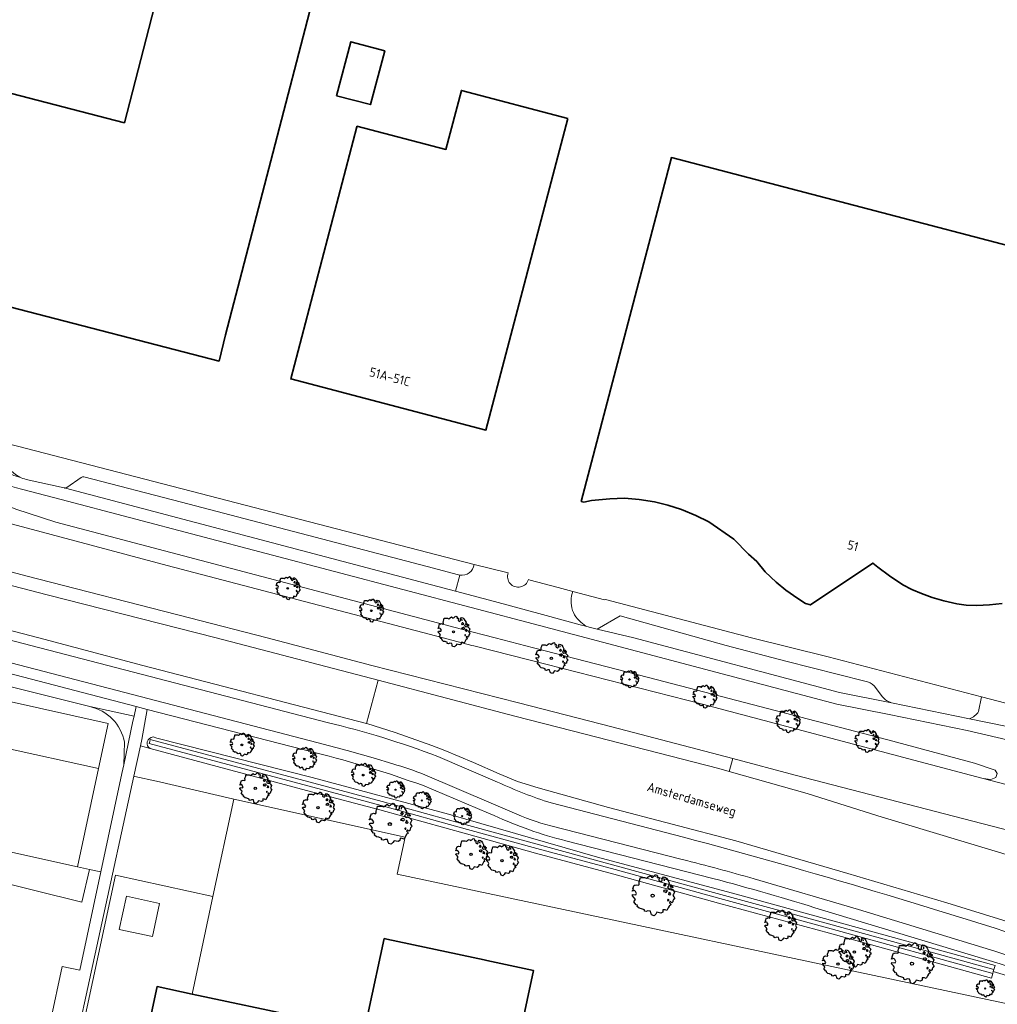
# Model space of a CAD drawing. Header units: metres. Extents: x 152391 to 157968, y 462336 to 467280.
# Tile 63 of 256: x 153311 to 153454, y 463946 to 464091. Entities that reach past the tile are written whole.
import ezdxf
from ezdxf.enums import TextEntityAlignment as Align

# ---------------------------------------------------------------- set-up
doc = ezdxf.new("R2010")
doc.units = ezdxf.units.M
doc.header["$LTSCALE"] = 0.75
doc.layers.get('0').update_dxf_attribs({"lineweight": 25})
for name, color, linetype, lineweight in [('B-GV-GR-BOOM-S', 252, 'Continuous', 25), ('B-WE-GR-BEPLANTING_CULTUUR_BOSPLANTSOEN-GV', 251, 'Continuous', 18), ('B-WE-GR-GROENVOORZIENING-GV', 251, 'Continuous', 18), ('B-WE-GR-HAAG-GV', 251, 'Continuous', 13), ('B-WE-OG-BEBOUWING-GV', 6, 'Continuous', 35), ('B-WE-OG-BEBOUWING-T18', 1, 'Continuous', 18), ('B-WE-OG-TERREIN_CULTUURSCHEIDING-GV', 251, 'Continuous', 18), ('B-WE-OG-TERREIN_ONBEGROEID-GV', 251, 'Continuous', 18), ('B-WE-OG-TOPOGRAFIE-T18', 1, 'Continuous', 18), ('B-WE-OG-WATER-GV', 251, 'Continuous', 18), ('B-WE-VH-VERHARDING_ASFALT-GV', 251, 'Continuous', 18), ('B-WE-VH-VERHARDING_BETONSTRAATSTEEN-GV', 251, 'Continuous', 18), ('B-WE-VH-VERHARDING_STRAATBAKSTEEN-GV', 251, 'Continuous', 18), ('B-WE-VH-VERHARDING_TEGEL-GV', 251, 'Continuous', 18)]:
    doc.layers.add(name, color=color, linetype=linetype, lineweight=lineweight)
doc.styles.add('NLCS-ISO-M750-T18', font='NLCS-ISO.ttf', dxfattribs={"height": 1.35})

# ---------------------------------------------------------------- blocks, each defined once
blk = doc.blocks.new('SGR-BOOM_21_30')
at = {"linetype": 'Continuous'}
for p, q in [((-1.05, 1.33), (-1.02, 1.5)), ((-1.02, 1.5), (-0.67, 1.5)), ((-0.67, 1.5), (-0.52, 1.43)), ((-0.52, 1.43), (-0.47, 1.45)), ((-0.47, 1.45), (-0.37, 1.55)), ((-0.37, 1.55), (-0.23, 1.65)), ((-0.23, 1.65), (-0.13, 1.58)), ((-0.13, 1.58), (-0.06, 1.52)), ((-0.06, 1.52), (0.07, 1.58)), ((0.07, 1.58), (0.2, 1.71)), ((0.2, 1.71), (0.26, 1.73)), ((0.26, 1.73), (0.33, 1.7)), ((0.33, 1.7), (0.39, 1.65)), ((0.4, 1.53), (0.38, 1.5)), ((0.38, 1.5), (0.53, 1.52)), ((0.39, 1.65), (0.4, 1.53)), ((0.54, 1.48), (0.51, 1.29)), ((0.53, 1.52), (0.54, 1.48)), ((0.79, 1.4), (0.89, 1.56)), ((0.89, 1.56), (1.02, 1.53)), ((1.02, 1.53), (1.16, 1.45)), ((1.16, 1.45), (1.25, 1.27)), ((-1.7, 0.37), (-1.66, 0.48)), ((-1.49, 0.41), (-1.7, 0.37)), ((-1.68, -0.03), (-1.67, 0.09)), ((-1.67, 0.09), (-1.39, 0.07)), ((-1.66, 0.48), (-1.6, 0.53)), ((-1.63, 0.58), (-1.53, 0.87)), ((-1.6, 0.53), (-1.63, 0.58)), ((-1.53, 0.87), (-1.46, 0.86)), ((-1.42, 0.33), (-1.49, 0.41)), ((-1.46, 0.86), (-1.34, 0.91)), ((-1.33, 0.18), (-1.42, 0.33)), ((-1.39, 0.07), (-1.33, 0.18)), ((-1.34, 0.91), (-1.18, 0.86)), ((-1.18, 0.86), (-1.12, 0.92)), ((-1.13, 1.09), (-1.11, 1.19)), ((-1.12, 0.92), (-1.13, 1.09)), ((-1.11, 1.19), (-1.05, 1.33)), ((0.51, 1.29), (0.57, 1.24)), ((0.57, 1.24), (0.69, 1.15)), ((0.69, 1.15), (0.75, 1.2)), ((0.75, 1.2), (0.8, 1.29)), ((0.8, 1.29), (0.79, 1.4)), ((0.94, 0.91), (0.89, 0.87)), ((0.89, 0.87), (0.93, 0.83)), ((0.93, 0.41), (0.89, 0.33)), ((0.89, 0.33), (1.03, 0.32)), ((0.97, 1.37), (0.93, 1.33)), ((0.93, 1.33), (0.95, 1.25)), ((0.93, 0.83), (0.98, 0.84)), ((1.05, 0.46), (0.93, 0.41)), ((0.97, 0.97), (0.94, 0.91)), ((0.95, 1.25), (0.96, 1.24)), ((0.96, 1.27), (0.97, 1.37)), ((1.03, 0.97), (0.97, 0.97)), ((0.98, 0.84), (1.03, 0.78)), ((1.08, 0.94), (1.03, 0.97)), ((1.03, 0.78), (1.08, 0.84)), ((1.03, 0.32), (1.11, 0.25)), ((1.11, 0.46), (1.05, 0.46)), ((1.12, 0.87), (1.08, 0.94)), ((1.08, 0.84), (1.12, 0.87)), ((1.22, 0.4), (1.11, 0.46)), ((1.11, 0.25), (1.2, 0.37)), ((1.2, 0.37), (1.24, 0.41)), ((1.32, 0.79), (1.23, 0.69)), ((1.23, 0.69), (1.27, 0.63)), ((1.25, 1.27), (1.38, 1.06)), ((1.27, 0.63), (1.38, 0.56)), ((1.34, 0.18), (1.31, 0.1)), ((1.43, 0.05), (1.31, 0.1)), ((1.38, 1.06), (1.32, 0.79)), ((1.36, 0.3), (1.34, 0.23)), ((1.34, 0.23), (1.34, 0.18)), ((1.43, 0.23), (1.36, 0.3)), ((1.38, 0.56), (1.44, 0.6)), ((1.47, 0.2), (1.43, 0.23)), ((1.43, 0.05), (1.51, 0.14)), ((1.47, 0.86), (1.44, 0.81)), ((1.44, 0.81), (1.46, 0.74)), ((1.44, 0.6), (1.57, 0.56)), ((1.46, 0.74), (1.53, 0.69)), ((1.54, 0.86), (1.47, 0.86)), ((1.51, 0.14), (1.47, 0.2)), ((1.53, 0.73), (1.64, 0.68)), ((1.53, 0.69), (1.54, 0.73)), ((1.62, 0.76), (1.54, 0.86)), ((1.57, 0.56), (1.64, 0.51)), ((1.73, 0.71), (1.62, 0.76)), ((1.64, 0.68), (1.73, 0.71)), ((1.64, 0.51), (1.81, 0.32)), ((1.72, 0.1), (1.67, 0.04)), ((1.67, 0.04), (1.76, -0.09)), ((1.81, 0.32), (1.72, 0.1)), ((-1.54, -0.18), (-1.68, -0.03)), ((-1.55, -0.51), (-1.49, -0.42)), ((-1.35, -0.75), (-1.55, -0.51)), ((-1.44, -0.32), (-1.54, -0.18)), ((-1.49, -0.42), (-1.44, -0.32)), ((-1.25, -0.78), (-1.35, -0.75)), ((-1.27, -0.9), (-1.25, -0.78)), ((-1.11, -1.05), (-1.27, -0.9)), ((-0.91, -1.08), (-1.11, -1.05)), ((-0.67, -1.18), (-0.91, -1.08)), ((-0.68, -1.29), (-0.67, -1.18)), ((-0.55, -1.33), (-0.68, -1.29)), ((-0.4, -1.26), (-0.55, -1.33)), ((-0.19, -1.28), (-0.4, -1.26)), ((-0.16, -1.43), (-0.19, -1.28)), ((-0.13, -1.49), (-0.16, -1.43)), ((0.36, -1.38), (0.25, -1.52)), ((0.68, -1.44), (0.36, -1.38)), ((0.83, -1.36), (0.68, -1.44)), ((0.84, -1.16), (0.83, -1.36)), ((1.03, -1.18), (0.84, -1.16)), ((1.18, -1.24), (1.03, -1.18)), ((1.29, -1.01), (1.18, -1.24)), ((1.29, -0.29), (1.24, -0.36)), ((1.24, -0.36), (1.25, -0.42)), ((1.26, -0.42), (1.33, -0.41)), ((1.33, -0.34), (1.29, -0.29)), ((1.36, -0.88), (1.29, -1.01)), ((1.33, -0.41), (1.33, -0.34)), ((1.37, -0.83), (1.36, -0.88)), ((1.48, -0.8), (1.37, -0.83)), ((1.46, -0.47), (1.39, -0.59)), ((1.39, -0.59), (1.43, -0.64)), ((1.43, -0.64), (1.5, -0.7)), ((1.58, -0.59), (1.46, -0.47)), ((1.5, -0.7), (1.48, -0.8)), ((1.66, -0.52), (1.58, -0.59)), ((1.68, -0.42), (1.66, -0.52)), ((1.72, -0.31), (1.68, -0.42)), ((1.84, -0.18), (1.72, -0.31)), ((1.76, -0.09), (1.84, -0.18)), ((-0.1, -1.61), (-0.13, -1.49)), ((0.11, -1.67), (-0.1, -1.61)), ((0.25, -1.52), (0.11, -1.67))]:
    blk.add_line(p, q, dxfattribs=at)
blk.add_circle((0, 0), 0.126, dxfattribs=at)
blk = doc.blocks.new('SGR-BOOM_31_50')
at = {"linetype": 'Continuous'}
for p, q in [((-1.51, 1.45), (-1.48, 1.58)), ((-1.49, 1.23), (-1.51, 1.45)), ((-1.48, 1.58), (-1.4, 1.78)), ((-1.4, 1.78), (-1.36, 2)), ((-1.36, 2), (-0.89, 2)), ((-0.89, 2), (-0.69, 1.91)), ((-0.69, 1.91), (-0.63, 1.93)), ((-0.63, 1.93), (-0.49, 2.06)), ((-0.49, 2.06), (-0.3, 2.2)), ((-0.3, 2.2), (-0.18, 2.11)), ((-0.18, 2.11), (-0.08, 2.02)), ((-0.08, 2.02), (0.09, 2.11)), ((0.09, 2.11), (0.27, 2.28)), ((0.27, 2.28), (0.35, 2.31)), ((0.35, 2.31), (0.44, 2.26)), ((0.44, 2.26), (0.52, 2.2)), ((0.54, 2.04), (0.51, 2)), ((0.51, 2), (0.71, 2.02)), ((0.52, 2.2), (0.54, 2.04)), ((0.72, 1.98), (0.68, 1.71)), ((0.68, 1.71), (0.75, 1.65)), ((0.71, 2.02), (0.72, 1.98)), ((0.75, 1.65), (0.92, 1.54)), ((0.92, 1.54), (1, 1.6)), ((1, 1.6), (1.06, 1.71)), ((1.05, 1.87), (1.19, 2.09)), ((1.06, 1.71), (1.05, 1.87)), ((1.19, 2.09), (1.36, 2.04)), ((1.3, 1.82), (1.23, 1.78)), ((1.23, 1.78), (1.27, 1.67)), ((1.27, 1.67), (1.28, 1.65)), ((1.28, 1.69), (1.3, 1.82)), ((1.36, 2.04), (1.54, 1.93)), ((1.54, 1.93), (1.67, 1.69)), ((1.67, 1.69), (1.84, 1.41)), ((-2.27, 0.49), (-2.21, 0.64)), ((-1.99, 0.55), (-2.27, 0.49)), ((-2.24, -0.04), (-2.22, 0.11)), ((-2.22, 0.11), (-1.85, 0.09)), ((-2.21, 0.64), (-2.13, 0.71)), ((-2.18, 0.77), (-2.04, 1.17)), ((-2.13, 0.71), (-2.18, 0.77)), ((-2.04, 1.17), (-1.94, 1.14)), ((-1.9, 0.44), (-1.99, 0.55)), ((-1.94, 1.14), (-1.79, 1.21)), ((-1.77, 0.25), (-1.9, 0.44)), ((-1.85, 0.09), (-1.77, 0.25)), ((-1.79, 1.21), (-1.57, 1.14)), ((-1.57, 1.14), (-1.49, 1.23)), ((1.25, 1.21), (1.19, 1.17)), ((1.19, 1.17), (1.23, 1.1)), ((1.23, 0.55), (1.19, 0.44)), ((1.19, 0.44), (1.37, 0.42)), ((1.23, 1.1), (1.31, 1.12)), ((1.4, 0.62), (1.23, 0.55)), ((1.3, 1.3), (1.25, 1.21)), ((1.37, 1.3), (1.3, 1.3)), ((1.31, 1.12), (1.37, 1.03)), ((1.44, 1.25), (1.37, 1.3)), ((1.37, 1.03), (1.44, 1.12)), ((1.37, 0.42), (1.48, 0.33)), ((1.48, 0.62), (1.4, 0.62)), ((1.5, 1.17), (1.44, 1.25)), ((1.44, 1.12), (1.5, 1.17)), ((1.62, 0.53), (1.48, 0.62)), ((1.48, 0.33), (1.61, 0.49)), ((1.61, 0.49), (1.65, 0.55)), ((1.76, 1.06), (1.64, 0.93)), ((1.64, 0.93), (1.7, 0.84)), ((1.7, 0.84), (1.84, 0.75)), ((1.79, 0.25), (1.75, 0.14)), ((1.91, 0.07), (1.75, 0.14)), ((1.84, 1.41), (1.76, 1.06)), ((1.81, 0.4), (1.79, 0.31)), ((1.79, 0.31), (1.79, 0.25)), ((1.9, 0.31), (1.81, 0.4)), ((1.84, 0.75), (1.92, 0.79)), ((1.96, 0.27), (1.9, 0.31)), ((1.91, 0.07), (2.01, 0.18)), ((1.96, 1.14), (1.92, 1.08)), ((1.92, 1.08), (1.95, 0.99)), ((1.92, 0.79), (2.09, 0.75)), ((1.95, 0.99), (2.04, 0.93)), ((2.06, 1.14), (1.96, 1.14)), ((2.01, 0.18), (1.96, 0.27)), ((2.04, 0.97), (2.18, 0.9)), ((2.04, 0.93), (2.06, 0.97)), ((2.16, 1.01), (2.06, 1.14)), ((2.09, 0.75), (2.18, 0.68)), ((2.3, 0.95), (2.16, 1.01)), ((2.18, 0.9), (2.3, 0.95)), ((2.18, 0.68), (2.41, 0.42)), ((2.29, 0.14), (2.23, 0.05)), ((2.23, 0.05), (2.35, -0.13)), ((2.41, 0.42), (2.29, 0.14)), ((-2.05, -0.24), (-2.24, -0.04)), ((-2.07, -0.67), (-1.99, -0.56)), ((-1.8, -1), (-2.07, -0.67)), ((-1.91, -0.43), (-2.05, -0.24)), ((-1.99, -0.56), (-1.91, -0.43)), ((-1.67, -1.05), (-1.8, -1)), ((-1.7, -1.2), (-1.67, -1.05)), ((-1.48, -1.4), (-1.7, -1.2)), ((-1.22, -1.44), (-1.48, -1.4)), ((-0.89, -1.57), (-1.22, -1.44)), ((1.72, -1.35), (1.58, -1.66)), ((1.72, -0.39), (1.65, -0.48)), ((1.65, -0.48), (1.67, -0.56)), ((1.68, -0.56), (1.78, -0.54)), ((1.78, -0.45), (1.72, -0.39)), ((1.81, -1.18), (1.72, -1.35)), ((1.78, -0.54), (1.78, -0.45)), ((1.82, -1.11), (1.81, -1.18)), ((1.98, -1.07), (1.82, -1.11)), ((1.95, -0.63), (1.85, -0.78)), ((1.85, -0.78), (1.9, -0.85)), ((1.9, -0.85), (1.99, -0.94)), ((2.1, -0.78), (1.95, -0.63)), ((1.99, -0.94), (1.98, -1.07)), ((2.21, -0.7), (2.1, -0.78)), ((2.24, -0.56), (2.21, -0.7)), ((2.29, -0.41), (2.24, -0.56)), ((2.46, -0.24), (2.29, -0.41)), ((2.35, -0.13), (2.46, -0.24)), ((-0.91, -1.72), (-0.89, -1.57)), ((-0.73, -1.77), (-0.91, -1.72)), ((-0.53, -1.68), (-0.73, -1.77)), ((-0.25, -1.7), (-0.53, -1.68)), ((-0.21, -1.9), (-0.25, -1.7)), ((-0.18, -1.99), (-0.21, -1.9)), ((-0.13, -2.14), (-0.18, -1.99)), ((0.15, -2.23), (-0.13, -2.14)), ((0.34, -2.03), (0.15, -2.23)), ((0.47, -1.83), (0.34, -2.03)), ((0.91, -1.92), (0.47, -1.83)), ((1.11, -1.81), (0.91, -1.92)), ((1.13, -1.55), (1.11, -1.81)), ((1.37, -1.57), (1.13, -1.55)), ((1.58, -1.66), (1.37, -1.57))]:
    blk.add_line(p, q, dxfattribs=at)
blk.add_circle((0, 0), 0.169, dxfattribs=at)
blk = doc.blocks.new('SGR-BOOM_50_100')
at = {"linetype": 'Continuous'}
for p, q in [((-0.65, 2.75), (-0.4, 2.93)), ((-0.4, 2.93), (-0.24, 2.81)), ((0.12, 2.81), (0.36, 3.04)), ((0.36, 3.04), (0.47, 3.07)), ((0.47, 3.07), (0.59, 3.02)), ((0.59, 3.02), (0.69, 2.93)), ((0.69, 2.93), (0.72, 2.72)), ((-2.9, 1.03), (-2.72, 1.56)), ((-2.72, 1.56), (-2.59, 1.53)), ((-2.59, 1.53), (-2.39, 1.61)), ((-2.39, 1.61), (-2.1, 1.53)), ((-2.1, 1.53), (-1.99, 1.64)), ((-2.01, 1.93), (-1.97, 2.11)), ((-1.99, 1.64), (-2.01, 1.93)), ((-1.97, 2.11), (-1.87, 2.37)), ((-1.87, 2.37), (-1.81, 2.66)), ((-1.81, 2.66), (-1.19, 2.66)), ((-1.19, 2.66), (-0.92, 2.55)), ((-0.92, 2.55), (-0.84, 2.58)), ((-0.84, 2.58), (-0.65, 2.75)), ((-0.24, 2.81), (-0.11, 2.69)), ((-0.11, 2.69), (0.12, 2.81)), ((0.72, 2.72), (0.67, 2.66)), ((0.67, 2.66), (0.94, 2.69)), ((0.96, 2.64), (0.9, 2.29)), ((0.9, 2.29), (1, 2.2)), ((0.94, 2.69), (0.96, 2.64)), ((1, 2.2), (1.23, 2.05)), ((1.23, 2.05), (1.34, 2.14)), ((1.34, 2.14), (1.42, 2.29)), ((1.4, 2.49), (1.58, 2.78)), ((1.42, 2.29), (1.4, 2.49)), ((1.58, 2.78), (1.81, 2.72)), ((1.67, 1.61), (1.58, 1.56)), ((1.58, 1.56), (1.65, 1.47)), ((1.73, 2.43), (1.65, 2.37)), ((1.65, 2.37), (1.69, 2.23)), ((1.65, 1.47), (1.75, 1.5)), ((1.73, 1.73), (1.67, 1.61)), ((1.69, 2.23), (1.71, 2.2)), ((1.71, 2.26), (1.73, 2.43)), ((1.83, 1.73), (1.73, 1.73)), ((1.75, 1.5), (1.83, 1.38)), ((1.81, 2.72), (2.06, 2.58)), ((1.91, 1.67), (1.83, 1.73)), ((1.83, 1.38), (1.91, 1.5)), ((2, 1.56), (1.91, 1.67)), ((1.91, 1.5), (2, 1.56)), ((2.06, 2.58), (2.22, 2.26)), ((2.22, 2.26), (2.45, 1.88)), ((2.45, 1.88), (2.35, 1.41)), ((2.62, 1.53), (2.56, 1.44)), ((2.74, 1.53), (2.62, 1.53)), ((2.89, 1.35), (2.74, 1.53)), ((-3.03, 0.65), (-2.94, 0.85)), ((-2.65, 0.74), (-3.03, 0.65)), ((-2.99, -0.05), (-2.96, 0.15)), ((-2.96, 0.15), (-2.47, 0.12)), ((-2.94, 0.85), (-2.84, 0.94)), ((-2.84, 0.94), (-2.9, 1.03)), ((-2.53, 0.59), (-2.65, 0.74)), ((-2.37, 0.33), (-2.53, 0.59)), ((-2.47, 0.12), (-2.37, 0.33)), ((1.65, 0.74), (1.58, 0.59)), ((1.58, 0.59), (1.83, 0.56)), ((1.87, 0.82), (1.65, 0.74)), ((1.83, 0.56), (1.98, 0.45)), ((1.98, 0.82), (1.87, 0.82)), ((2.16, 0.71), (1.98, 0.82)), ((1.98, 0.45), (2.14, 0.65)), ((2.14, 0.65), (2.2, 0.74)), ((2.35, 1.41), (2.18, 1.23)), ((2.18, 1.23), (2.27, 1.12)), ((2.27, 1.12), (2.45, 1)), ((2.39, 0.33), (2.33, 0.18)), ((2.55, 0.09), (2.33, 0.18)), ((2.41, 0.53), (2.39, 0.42)), ((2.39, 0.42), (2.39, 0.33)), ((2.53, 0.42), (2.41, 0.53)), ((2.45, 1), (2.56, 1.06)), ((2.62, 0.36), (2.53, 0.42)), ((2.55, 0.09), (2.68, 0.24)), ((2.56, 1.44), (2.6, 1.32)), ((2.56, 1.06), (2.78, 1)), ((2.6, 1.32), (2.72, 1.23)), ((2.68, 0.24), (2.62, 0.36)), ((2.72, 1.29), (2.91, 1.2)), ((2.72, 1.23), (2.74, 1.29)), ((2.78, 1), (2.91, 0.91)), ((3.07, 1.26), (2.89, 1.35)), ((2.91, 1.2), (3.07, 1.26)), ((2.91, 0.91), (3.22, 0.56)), ((3.05, 0.18), (2.97, 0.07)), ((2.97, 0.07), (3.13, -0.17)), ((3.22, 0.56), (3.05, 0.18)), ((-2.74, -0.31), (-2.99, -0.05)), ((-2.76, -0.9), (-2.65, -0.75)), ((-2.41, -1.34), (-2.76, -0.9)), ((-2.55, -0.58), (-2.74, -0.31)), ((-2.65, -0.75), (-2.55, -0.58)), ((-2.22, -1.39), (-2.41, -1.34)), ((-2.26, -1.6), (-2.22, -1.39)), ((2.29, -0.52), (2.2, -0.64)), ((2.2, -0.64), (2.22, -0.75)), ((2.25, -0.75), (2.37, -0.72)), ((2.37, -0.61), (2.29, -0.52)), ((2.37, -0.72), (2.37, -0.61)), ((2.64, -1.42), (2.43, -1.48)), ((2.6, -0.84), (2.47, -1.04)), ((2.47, -1.04), (2.53, -1.13)), ((2.53, -1.13), (2.66, -1.25)), ((2.8, -1.04), (2.6, -0.84)), ((2.66, -1.25), (2.64, -1.42)), ((2.95, -0.93), (2.8, -1.04)), ((2.99, -0.75), (2.95, -0.93)), ((3.05, -0.55), (2.99, -0.75)), ((3.28, -0.31), (3.05, -0.55)), ((3.13, -0.17), (3.28, -0.31)), ((-1.97, -1.86), (-2.26, -1.6)), ((-1.62, -1.92), (-1.97, -1.86)), ((-1.19, -2.1), (-1.62, -1.92)), ((-1.21, -2.3), (-1.19, -2.1)), ((-0.98, -2.36), (-1.21, -2.3)), ((-0.71, -2.24), (-0.98, -2.36)), ((-0.34, -2.27), (-0.71, -2.24)), ((-0.28, -2.53), (-0.34, -2.27)), ((-0.24, -2.65), (-0.28, -2.53)), ((-0.17, -2.85), (-0.24, -2.65)), ((0.2, -2.97), (-0.17, -2.85)), ((0.45, -2.71), (0.2, -2.97)), ((0.63, -2.45), (0.45, -2.71)), ((1.21, -2.56), (0.63, -2.45)), ((1.48, -2.42), (1.21, -2.56)), ((1.5, -2.07), (1.48, -2.42)), ((1.83, -2.1), (1.5, -2.07)), ((2.1, -2.21), (1.83, -2.1)), ((2.29, -1.8), (2.1, -2.21)), ((2.41, -1.57), (2.29, -1.8)), ((2.43, -1.48), (2.41, -1.57))]:
    blk.add_line(p, q, dxfattribs=at)
blk.add_circle((0, 0), 0.225, dxfattribs=at)
blk = doc.blocks.new('SGR-BOOM_0_20')
at = {"linetype": 'Continuous'}
for p, q in [((-1.28, 0.27), (-1.24, 0.36)), ((-1.12, 0.31), (-1.28, 0.27)), ((-1.26, -0.02), (-1.25, 0.06)), ((-1.25, 0.06), (-1.04, 0.05)), ((-1.24, 0.36), (-1.2, 0.4)), ((-1.22, 0.43), (-1.15, 0.66)), ((-1.2, 0.4), (-1.22, 0.43)), ((-1.15, 0.66), (-1.09, 0.64)), ((-1.07, 0.25), (-1.12, 0.31)), ((-1.09, 0.64), (-1.01, 0.68)), ((-1, 0.14), (-1.07, 0.25)), ((-1.04, 0.05), (-1, 0.14)), ((-1.01, 0.68), (-0.88, 0.64)), ((-0.88, 0.64), (-0.84, 0.69)), ((-0.85, 0.82), (-0.83, 0.89)), ((-0.84, 0.69), (-0.85, 0.82)), ((-0.83, 0.89), (-0.79, 1)), ((-0.79, 1), (-0.76, 1.12)), ((-0.76, 1.12), (-0.5, 1.12)), ((-0.5, 1.12), (-0.39, 1.07)), ((-0.39, 1.07), (-0.35, 1.09)), ((-0.35, 1.09), (-0.27, 1.16)), ((-0.27, 1.16), (-0.17, 1.24)), ((-0.17, 1.24), (-0.1, 1.19)), ((-0.1, 1.19), (-0.05, 1.14)), ((-0.05, 1.14), (0.05, 1.19)), ((0.05, 1.19), (0.15, 1.28)), ((0.15, 1.28), (0.2, 1.3)), ((0.2, 1.3), (0.25, 1.27)), ((0.25, 1.27), (0.29, 1.24)), ((0.3, 1.15), (0.28, 1.12)), ((0.28, 1.12), (0.4, 1.14)), ((0.29, 1.24), (0.3, 1.15)), ((0.41, 1.11), (0.38, 0.96)), ((0.38, 0.96), (0.42, 0.93)), ((0.4, 1.14), (0.41, 1.11)), ((0.42, 0.93), (0.52, 0.87)), ((0.52, 0.87), (0.56, 0.9)), ((0.56, 0.9), (0.6, 0.96)), ((0.59, 1.05), (0.67, 1.17)), ((0.6, 0.96), (0.59, 1.05)), ((0.67, 1.17), (0.76, 1.15)), ((0.7, 0.68), (0.67, 0.66)), ((0.67, 0.66), (0.69, 0.62)), ((0.69, 0.31), (0.67, 0.25)), ((0.67, 0.25), (0.77, 0.24)), ((0.73, 1.03), (0.69, 1)), ((0.69, 1), (0.71, 0.94)), ((0.69, 0.62), (0.74, 0.63)), ((0.79, 0.35), (0.69, 0.31)), ((0.73, 0.73), (0.7, 0.68)), ((0.71, 0.94), (0.72, 0.93)), ((0.72, 0.95), (0.73, 1.03)), ((0.77, 0.73), (0.73, 0.73)), ((0.74, 0.63), (0.77, 0.58)), ((0.76, 1.15), (0.87, 1.09)), ((0.81, 0.71), (0.77, 0.73)), ((0.77, 0.58), (0.81, 0.63)), ((0.77, 0.24), (0.83, 0.19)), ((0.83, 0.35), (0.79, 0.35)), ((0.84, 0.66), (0.81, 0.71)), ((0.81, 0.63), (0.84, 0.66)), ((0.91, 0.3), (0.83, 0.35)), ((0.83, 0.19), (0.9, 0.27)), ((0.87, 1.09), (0.94, 0.95)), ((0.9, 0.27), (0.93, 0.31)), ((0.99, 0.59), (0.92, 0.52)), ((0.92, 0.52), (0.96, 0.47)), ((0.94, 0.95), (1.03, 0.79)), ((0.96, 0.47), (1.03, 0.42)), ((1.01, 0.14), (0.98, 0.08)), ((1.08, 0.04), (0.98, 0.08)), ((1.03, 0.79), (0.99, 0.59)), ((1.02, 0.22), (1.01, 0.18)), ((1.01, 0.18), (1.01, 0.14)), ((1.07, 0.18), (1.02, 0.22)), ((1.03, 0.42), (1.08, 0.45)), ((1.1, 0.15), (1.07, 0.18)), ((1.1, 0.64), (1.08, 0.61)), ((1.08, 0.61), (1.1, 0.56)), ((1.08, 0.45), (1.17, 0.42)), ((1.08, 0.04), (1.13, 0.1)), ((1.16, 0.64), (1.1, 0.64)), ((1.1, 0.56), (1.15, 0.52)), ((1.13, 0.1), (1.1, 0.15)), ((1.15, 0.55), (1.23, 0.51)), ((1.15, 0.52), (1.16, 0.55)), ((1.22, 0.57), (1.16, 0.64)), ((1.17, 0.42), (1.23, 0.39)), ((1.3, 0.53), (1.22, 0.57)), ((1.23, 0.51), (1.3, 0.53)), ((1.23, 0.39), (1.36, 0.24)), ((1.29, 0.08), (1.25, 0.03)), ((1.25, 0.03), (1.32, -0.07)), ((1.36, 0.24), (1.29, 0.08)), ((-1.15, -0.13), (-1.26, -0.02)), ((-1.16, -0.38), (-1.12, -0.32)), ((-1.02, -0.56), (-1.16, -0.38)), ((-1.08, -0.24), (-1.15, -0.13)), ((-1.12, -0.32), (-1.08, -0.24)), ((-0.94, -0.59), (-1.02, -0.56)), ((-0.95, -0.67), (-0.94, -0.59)), ((-0.83, -0.79), (-0.95, -0.67)), ((-0.68, -0.81), (-0.83, -0.79)), ((-0.5, -0.88), (-0.68, -0.81)), ((-0.51, -0.97), (-0.5, -0.88)), ((-0.41, -0.99), (-0.51, -0.97)), ((-0.3, -0.95), (-0.41, -0.99)), ((-0.14, -0.96), (-0.3, -0.95)), ((-0.12, -1.07), (-0.14, -0.96)), ((-0.1, -1.12), (-0.12, -1.07)), ((-0.07, -1.2), (-0.1, -1.12)), ((0.08, -1.25), (-0.07, -1.2)), ((0.19, -1.14), (0.08, -1.25)), ((0.27, -1.03), (0.19, -1.14)), ((0.51, -1.08), (0.27, -1.03)), ((0.62, -1.02), (0.51, -1.08)), ((0.63, -0.87), (0.62, -1.02)), ((0.77, -0.88), (0.63, -0.87)), ((0.89, -0.93), (0.77, -0.88)), ((0.96, -0.76), (0.89, -0.93)), ((0.96, -0.22), (0.93, -0.27)), ((0.93, -0.27), (0.94, -0.32)), ((0.95, -0.32), (1, -0.3)), ((1, -0.26), (0.96, -0.22)), ((1.02, -0.66), (0.96, -0.76)), ((1, -0.3), (1, -0.26)), ((1.03, -0.63), (1.02, -0.66)), ((1.11, -0.6), (1.03, -0.63)), ((1.1, -0.35), (1.04, -0.44)), ((1.04, -0.44), (1.07, -0.48)), ((1.07, -0.48), (1.12, -0.53)), ((1.18, -0.44), (1.1, -0.35)), ((1.12, -0.53), (1.11, -0.6)), ((1.24, -0.39), (1.18, -0.44)), ((1.26, -0.32), (1.24, -0.39)), ((1.29, -0.23), (1.26, -0.32)), ((1.38, -0.13), (1.29, -0.23)), ((1.32, -0.07), (1.38, -0.13))]:
    blk.add_line(p, q, dxfattribs=at)
blk.add_circle((0, 0), 0.0948, dxfattribs=at)

msp = doc.modelspace()

# ---------------------------------------------------------------- linework, layer by layer
at = {"layer": 'B-WE-GR-BEPLANTING_CULTUUR_BOSPLANTSOEN-GV'}
for points in [[(153320.86, 463989.9), (153306.72, 463993.45), (153279.81, 463999.64), (153268.53, 464002.39), (153268.39, 464001.79)], [(153268.39, 464001.79), (153268.17, 464000.82), (153267.94, 463999.83), (153323.58, 463987.4), (153322.17, 463980.78), (153319.09, 463966.32), (153320.85, 463965.93), (153322.51, 463965.57), (153325.59, 463980.03), (153325.87, 463981.34), (153326, 463984.64)]]:
    msp.add_lwpolyline(points, dxfattribs=at)
for points in [[(153322.17, 463980.78), (153323.58, 463987.4), (153267.94, 463999.83), (153266.36, 463992.98), (153307.86, 463983.94)], [(153319.09, 463966.32), (153322.17, 463980.78), (153307.86, 463983.94), (153266.36, 463992.98), (153263.04, 463978.57), (153304.62, 463969.52)], [(153459.22, 463949.28), (153453.84, 463950.91), (153453.76, 463950.62), (153453.57, 463949.95), (153429.72, 463956.55), (153413.39, 463960.99), (153398, 463965.22), (153386.46, 463968.35), (153376.3, 463971.15), (153363.54, 463974.68), (153353.51, 463977.37), (153329.78, 463983.71), (153328.33, 463984.1), (153327.36, 463979.64), (153327.48, 463979.61), (153330.71, 463978.9), (153341.88, 463976.33), (153342.05, 463976.29), (153367.28, 463970.66), (153366.12, 463965.22), (153458.46, 463945.6)], [(153317.47, 463934.16), (153317.97, 463934.07), (153324.68, 463965.09), (153338.99, 463961.93), (153342.05, 463976.29), (153341.88, 463976.33), (153330.71, 463978.9), (153327.48, 463979.61), (153327.36, 463979.64)]]:
    msp.add_lwpolyline(points, close=True, dxfattribs=at)
msp.add_lwpolyline([(153326, 463984.64, 0.299105), (153320.86, 463989.9)], format="xyb", dxfattribs=at)
at = {"layer": 'B-WE-GR-GROENVOORZIENING-GV'}
for points in [[(153151.49, 464037.67), (153173.94, 464033.27), (153201.05, 464027.41), (153225.86, 464021.36), (153249.8, 464015.08), (153260.06, 464012.41), (153355.79, 463987.56)], [(153309.48, 464016.74), (153332.26, 464010.64), (153372.9, 464000), (153377.08, 463998.91), (153377.39, 463998.82), (153385.66, 463996.71), (153411.06, 463990.23), (153450.48, 463979.81), (153452.37, 463979.33), (153453.48, 463979.16), (153454.2, 463979.47), (153454.39, 463980.07), (153454.12, 463980.56), (153451.06, 463981.58), (153438.33, 463985.02), (153403.11, 463994.19), (153386.16, 463998.55), (153380.53, 464000), (153375.6, 464001.27), (153315.9, 464017.06), (153309.97, 464018.97)], [(153458.07, 463957.57), (153446.99, 463961), (153432.45, 463965.34), (153415.94, 463970.15), (153397.22, 463975.07), (153386.87, 463977.92), (153383.81, 463978.86), (153381.11, 463980.02), (153377.35, 463981.65), (153373.11, 463983.42), (153371.21, 463984.15), (153365.84, 463986.08), (153361.64, 463987.4), (153361.6, 463987.41), (153328.67, 463995.96), (153313.38, 464000), (153262.34, 464013.31)], [(153287.72, 464013.33), (153314.62, 464006.36), (153339.48, 464000), (153363.29, 463993.78), (153383.43, 463988.51), (153391.85, 463986.31), (153413.46, 463980.8), (153414.98, 463980.37), (153415.51, 463982.26), (153397.7, 463986.93), (153383.95, 463990.44), (153362.36, 463995.96), (153346.97, 464000), (153335.56, 464002.98), (153311.44, 464009.14), (153295.61, 464013.36)], [(153372.08, 463982.56), (153380.89, 463978.79)], [(153388.77, 463975.72), (153408.23, 463970.69)]]:
    msp.add_lwpolyline(points, dxfattribs=at)
for points in [[(153355.79, 463987.56, -0.032481), (153372.08, 463982.56)], [(153380.89, 463978.79, 0.03324), (153388.77, 463975.72)], [(153408.23, 463970.69, -0.01381), (153464.42, 463953.94)]]:
    msp.add_lwpolyline(points, format="xyb", dxfattribs=at)
at = {"layer": 'B-WE-GR-HAAG-GV'}
for points in [[(153309.48, 464016.74), (153332.26, 464010.64), (153372.9, 464000), (153377.08, 463998.91), (153377.39, 463998.82), (153385.66, 463996.71), (153411.06, 463990.23), (153450.48, 463979.81), (153452.37, 463979.33), (153453.48, 463979.16), (153454.2, 463979.47), (153454.39, 463980.07), (153454.12, 463980.56), (153451.06, 463981.58), (153438.33, 463985.02), (153403.11, 463994.19), (153386.16, 463998.55), (153380.53, 464000), (153375.6, 464001.27), (153315.9, 464017.06), (153309.97, 464018.97)], [(153249.8, 464015.08), (153260.06, 464012.41), (153355.79, 463987.56)], [(153458.07, 463957.57), (153446.99, 463961), (153432.45, 463965.34), (153415.94, 463970.15), (153397.22, 463975.07), (153386.87, 463977.92), (153383.81, 463978.86), (153381.11, 463980.02), (153377.35, 463981.65), (153373.11, 463983.42), (153371.21, 463984.15), (153365.84, 463986.08), (153361.64, 463987.4), (153361.6, 463987.41), (153328.67, 463995.96), (153313.38, 464000), (153262.34, 464013.31)], [(153287.72, 464013.33), (153314.62, 464006.36), (153339.48, 464000), (153363.29, 463993.78), (153383.43, 463988.51), (153391.85, 463986.31), (153413.46, 463980.8), (153414.98, 463980.37), (153415.51, 463982.26), (153397.7, 463986.93), (153383.95, 463990.44), (153362.36, 463995.96), (153346.97, 464000), (153335.56, 464002.98), (153311.44, 464009.14), (153295.61, 464013.36)], [(153372.08, 463982.56), (153380.89, 463978.79)], [(153388.77, 463975.72), (153408.23, 463970.69)]]:
    msp.add_lwpolyline(points, dxfattribs=at)
for points in [[(153355.79, 463987.56, -0.032481), (153372.08, 463982.56)], [(153380.89, 463978.79, 0.03324), (153388.77, 463975.72)], [(153408.23, 463970.69, -0.01381), (153464.42, 463953.94)]]:
    msp.add_lwpolyline(points, format="xyb", dxfattribs=at)
at = {"layer": 'B-WE-OG-BEBOUWING-GV'}
for points in [[(153309.27, 464048.7), (153339.91, 464040.75), (153340.85, 464044.59), (153347.51, 464070.23), (153360.19, 464118.9)], [(153331.17, 464096), (153325.98, 464075.82), (153264.52, 464091.77)], [(153488.17, 464049.32), (153406.47, 464070.68), (153393.2, 464020.08), (153393.6, 464019.99), (153394.73, 464020.24), (153397.39, 464020.49), (153399.57, 464020.55), (153401.72, 464020.37), (153403.97, 464020.02), (153405.94, 464019.55), (153407.96, 464018.9), (153410.07, 464018.01), (153411.97, 464017.1), (153415.67, 464014.53), (153417.82, 464012.32), (153419.04, 464011.25), (153420.29, 464009.71), (153421.91, 464008.23), (153423.33, 464007.05), (153425.05, 464005.81), (153426.22, 464005.09), (153426.92, 464004.86), (153436.11, 464011.01), (153436.84, 464010.41), (153438.55, 464009.16), (153440.54, 464007.82), (153441.85, 464007.15), (153443.29, 464006.52), (153444.83, 464005.95), (153446.55, 464005.44), (153448.48, 464005.02), (153449.86, 464004.82), (153451.41, 464004.76), (153453.26, 464004.88), (153455.16, 464005.08)], [(153352.2, 463944.13), (153335.94, 463947.6), (153330.78, 463948.7), (153329.08, 463940.73)]]:
    msp.add_lwpolyline(points, dxfattribs=at)
for points in [[(153357.2, 464079.79), (153362.2, 464078.48), (153364.29, 464086.42), (153359.29, 464087.73)], [(153391.22, 464076.46), (153375.57, 464080.57), (153373.29, 464071.88), (153360.19, 464075.31), (153360.16, 464075.21), (153350.45, 464038.12), (153365.16, 464034.26), (153379.18, 464030.58)], [(153364.18, 463955.78), (153359.6, 463934.4), (153356.71, 463920.76), (153369.06, 463918.13), (153371.96, 463931.77), (153379.78, 463930.11), (153380.66, 463934.13), (153382.15, 463933.8), (153382.12, 463933.65), (153382.43, 463933.58), (153386.18, 463951.05), (153379.31, 463952.53), (153378.92, 463952.61), (153364.58, 463955.69)]]:
    msp.add_lwpolyline(points, close=True, dxfattribs=at)
at = {"layer": 'B-WE-OG-TERREIN_CULTUURSCHEIDING-GV'}
for points in [[(153250.75, 464007.34), (153268.53, 464002.39), (153279.81, 463999.64), (153306.72, 463993.45), (153320.86, 463989.9), (153327.4, 463988.5), (153327.7, 463989.92), (153258.86, 464007.85), (153253.03, 464009.37), (153252.74, 464008.07), (153250.37, 464008.57), (153248.59, 464008.95), (153248.92, 464010.24)], [(153326, 463984.64), (153325.87, 463981.34), (153327.23, 463987.74), (153327.4, 463988.5), (153320.86, 463989.9)], [(153354.14, 463983.11), (153329.32, 463989.49), (153328.54, 463985.07), (153328.33, 463984.1), (153329.78, 463983.71)], [(153453.76, 463950.62), (153429.98, 463957.21), (153413.58, 463961.66), (153398.18, 463965.9), (153386.65, 463969.03), (153376.48, 463971.82), (153363.75, 463975.35), (153353.69, 463978.05), (153329.63, 463984.47), (153329.71, 463984.76), (153329.78, 463985.05), (153353.85, 463978.63), (153363.91, 463975.92), (153376.64, 463972.4), (153398.35, 463966.48), (153413.73, 463962.24), (153430.14, 463957.79), (153453.92, 463951.2), (153454.11, 463951.78), (153430.43, 463958.3), (153416.01, 463962.28), (153395.61, 463967.74), (153373.68, 463974.05), (153353.62, 463979.45), (153330.76, 463985.26), (153330.19, 463985.43)], [(153330.19, 463985.43), (153330.76, 463985.26), (153353.62, 463979.45), (153373.68, 463974.05), (153395.61, 463967.74), (153416.01, 463962.28), (153430.43, 463958.3), (153454.11, 463951.78), (153453.92, 463951.2), (153453.84, 463950.91), (153459.22, 463949.28), (153459.48, 463950.46), (153454.86, 463952.04), (153428.58, 463960)], [(153329.78, 463983.71), (153353.51, 463977.37), (153363.54, 463974.68), (153376.3, 463971.15), (153386.46, 463968.35), (153398, 463965.22), (153413.39, 463960.99), (153429.72, 463956.55), (153453.57, 463949.95), (153453.76, 463950.62)], [(153319.09, 463966.32), (153304.62, 463969.52), (153263.04, 463978.57), (153256.84, 463951.65), (153263.53, 463950.48), (153265.28, 463959.02)], [(153379.54, 463974.23), (153369.82, 463978.31)], [(153276.07, 463974.71), (153306.58, 463967.98), (153305.82, 463964.53), (153319.69, 463961.13), (153320.85, 463965.93), (153319.09, 463966.32)], [(153380.4, 463973.87), (153379.54, 463974.23)], [(153412.57, 463964.61), (153390.95, 463970.16)], [(153307.03, 463927.25), (153315.28, 463932.38), (153317.67, 463943.17), (153315.08, 463943.58), (153316.79, 463951.67), (153319.42, 463951.1), (153322.51, 463965.57), (153320.85, 463965.93), (153319.69, 463961.13), (153305.82, 463964.53)]]:
    msp.add_lwpolyline(points, dxfattribs=at)
for points in [[(153320.86, 463989.9, -0.299105), (153326, 463984.64)], [(153329.78, 463983.71, -0.758035), (153330.19, 463985.43)], [(153330.19, 463985.43, 0.758035), (153329.78, 463983.71)], [(153369.82, 463978.31, 0.025199), (153354.14, 463983.11)], [(153390.95, 463970.16, -0.050206), (153380.4, 463973.87)], [(153428.58, 463960, 0.01006), (153412.57, 463964.61)]]:
    msp.add_lwpolyline(points, format="xyb", dxfattribs=at)
at = {"layer": 'B-WE-OG-TERREIN_ONBEGROEID-GV'}
msp.add_lwpolyline([(153331.15, 463960.93), (153326.26, 463961.98), (153325.21, 463957.1), (153330.09, 463956.04)], close=True, dxfattribs=at)
at = {"layer": 'B-WE-OG-WATER-GV'}
msp.add_lwpolyline([(153329.71, 463984.76), (153329.63, 463984.47), (153353.69, 463978.05), (153363.75, 463975.35), (153376.48, 463971.82), (153386.65, 463969.03), (153398.18, 463965.9), (153413.58, 463961.66), (153429.98, 463957.21), (153453.76, 463950.62), (153453.84, 463950.91), (153453.92, 463951.2), (153430.14, 463957.79), (153413.73, 463962.24), (153398.35, 463966.48), (153376.64, 463972.4), (153363.91, 463975.92), (153353.85, 463978.63), (153329.78, 463985.05)], close=True, dxfattribs=at)
at = {"layer": 'B-WE-VH-VERHARDING_ASFALT-GV'}
for points in [[(153480.09, 463972.33), (153479.98, 463972.36), (153479.92, 463972.37), (153477.26, 463972.9), (153476.21, 463973.11), (153452.37, 463979.33), (153450.48, 463979.81), (153411.06, 463990.23), (153385.66, 463996.71), (153377.39, 463998.82), (153377.08, 463998.91), (153372.9, 464000), (153332.26, 464010.64), (153309.48, 464016.74), (153308.25, 464017.15), (153300.91, 464020.48), (153298.79, 464021.54), (153294.01, 464023.52), (153291.98, 464024.25), (153287.12, 464025.58), (153271.11, 464029.68), (153264.99, 464031.32), (153254.54, 464034.11), (153250.16, 464035.22)], [(153355.79, 463987.56), (153260.06, 464012.41), (153249.8, 464015.08)], [(153262.34, 464013.31), (153313.38, 464000), (153328.67, 463995.96), (153361.6, 463987.41), (153363.29, 463993.78), (153339.48, 464000), (153314.62, 464006.36), (153287.72, 464013.33)], [(153295.61, 464013.36), (153311.44, 464009.14), (153335.56, 464002.98), (153346.97, 464000), (153362.36, 463995.96), (153383.95, 463990.44), (153397.7, 463986.93), (153415.51, 463982.26), (153424.67, 463979.8), (153475.65, 463966.61)], [(153250.95, 464011.52), (153259.26, 464009.35), (153354.48, 463984.54), (153358.76, 463983.44), (153362.57, 463982.35), (153365.45, 463981.46)], [(153365.45, 463981.46), (153362.57, 463982.35), (153358.76, 463983.44), (153354.48, 463984.54), (153259.26, 464009.35), (153250.95, 464011.52)], [(153382.44, 464009.57), (153377.45, 464010.81)], [(153248.92, 464010.24), (153248.59, 464008.95), (153250.37, 464008.57), (153252.74, 464008.07), (153253.03, 464009.37), (153258.86, 464007.85), (153327.7, 463989.92), (153329.32, 463989.49), (153354.14, 463983.11)], [(153375.31, 464009.26), (153374.68, 464006.89), (153380.42, 464005.38), (153387.5, 464003.45)], [(153387.5, 464003.45), (153393.03, 464001.94), (153393.89, 464001.71), (153393.13, 464002.31), (153392.87, 464002.56), (153392.63, 464002.82), (153392.42, 464003.11), (153392.23, 464003.41), (153392.07, 464003.73), (153391.93, 464004.06), (153391.83, 464004.41), (153391.76, 464004.75), (153391.72, 464005.11), (153391.71, 464005.47), (153391.73, 464005.82), (153391.78, 464006.18), (153391.86, 464006.52), (153391.97, 464006.85), (153389.8, 464007.42), (153385.66, 464008.52), (153385.43, 464008.58)], [(153473.51, 463962.8), (153436.86, 463973.84), (153426.45, 463977.09), (153414.98, 463980.37), (153413.46, 463980.8), (153391.85, 463986.31), (153383.43, 463988.51), (153363.29, 463993.78), (153361.6, 463987.41), (153361.64, 463987.4), (153365.84, 463986.08), (153371.21, 463984.15), (153373.11, 463983.42), (153377.35, 463981.65), (153381.11, 463980.02), (153383.81, 463978.86), (153386.87, 463977.92), (153397.22, 463975.07), (153415.94, 463970.15), (153432.45, 463965.34), (153446.99, 463961), (153458.07, 463957.57)], [(153307.04, 463925.16), (153316.86, 463931.33), (153317.47, 463934.16), (153327.36, 463979.64), (153328.33, 463984.1), (153328.54, 463985.07), (153329.32, 463989.49), (153327.7, 463989.92), (153327.4, 463988.5), (153327.23, 463987.74), (153325.87, 463981.34), (153325.59, 463980.03), (153322.51, 463965.57), (153319.42, 463951.1), (153316.79, 463951.67), (153315.08, 463943.58), (153317.67, 463943.17), (153315.28, 463932.38), (153307.03, 463927.25)], [(153380.89, 463978.79), (153372.08, 463982.56)], [(153370.19, 463979.85), (153379.93, 463975.68), (153383.04, 463974.36)], [(153383.04, 463974.36), (153379.93, 463975.68), (153370.19, 463979.85)], [(153369.82, 463978.31), (153379.54, 463974.23), (153380.4, 463973.87)], [(153408.23, 463970.69), (153388.77, 463975.72)], [(153388.71, 463972.34), (153408.06, 463967.41)], [(153408.06, 463967.41), (153388.71, 463972.34)], [(153390.95, 463970.16), (153412.57, 463964.61)], [(153418.66, 463964.54), (153434.01, 463960.05), (153454.08, 463953.91), (153465.95, 463949.96), (153471.09, 463947.99), (153472.04, 463947.65)], [(153428.58, 463960), (153454.86, 463952.04), (153459.48, 463950.46), (153470.54, 463946.57), (153471.05, 463947.92), (153471.09, 463947.99), (153465.95, 463949.96), (153454.08, 463953.91), (153434.01, 463960.05), (153418.66, 463964.54)]]:
    msp.add_lwpolyline(points, dxfattribs=at)
for points in [[(153377.45, 464010.81, -0.432459), (153375.31, 464009.26)], [(153385.43, 464008.58, -1.020471), (153382.44, 464009.57)], [(153372.08, 463982.56, 0.032481), (153355.79, 463987.56)], [(153354.14, 463983.11, -0.025199), (153369.82, 463978.31)], [(153365.45, 463981.46, -0.030559), (153370.19, 463979.85)], [(153370.19, 463979.85, 0.030559), (153365.45, 463981.46)], [(153388.77, 463975.72, -0.03324), (153380.89, 463978.79)], [(153380.4, 463973.87, 0.050206), (153390.95, 463970.16)], [(153383.04, 463974.36, 0.043009), (153388.71, 463972.34)], [(153388.71, 463972.34, -0.043009), (153383.04, 463974.36)], [(153464.42, 463953.94, 0.01381), (153408.23, 463970.69)], [(153408.06, 463967.41, -0.00897), (153418.66, 463964.54)], [(153418.66, 463964.54, 0.00897), (153408.06, 463967.41)], [(153412.57, 463964.61, -0.01006), (153428.58, 463960)]]:
    msp.add_lwpolyline(points, format="xyb", dxfattribs=at)
at = {"layer": 'B-WE-VH-VERHARDING_BETONSTRAATSTEEN-GV'}
for points in [[(153250.69, 464037.16), (153257.31, 464035.45), (153265.49, 464033.21), (153286.99, 464027.34), (153297.4, 464024.23), (153302.11, 464022.28), (153306.44, 464020.38), (153309.97, 464018.97), (153315.9, 464017.06), (153375.6, 464001.27), (153380.53, 464000), (153386.16, 463998.55), (153403.11, 463994.19), (153438.33, 463985.02), (153451.06, 463981.58), (153454.12, 463980.56), (153454.39, 463980.07), (153454.2, 463979.47), (153453.48, 463979.16), (153452.37, 463979.33), (153476.21, 463973.11)], [(153310.56, 464023.67), (153309.69, 464023.92), (153308.84, 464024.34), (153308.04, 464024.83), (153307.28, 464025.41), (153306.59, 464026.05), (153306.06, 464026.53), (153305.48, 464026.97), (153304.88, 464027.37), (153304.25, 464027.71), (153303.17, 464028.18)], [(153303.17, 464028.18), (153304.25, 464027.71), (153304.88, 464027.37), (153305.48, 464026.97), (153306.06, 464026.53), (153306.59, 464026.05), (153307.28, 464025.41), (153308.04, 464024.83), (153308.84, 464024.34), (153309.69, 464023.92), (153310.56, 464023.67)], [(153460.67, 463985.99), (153450.32, 463988.11), (153438.88, 463990.47), (153431.2, 463991.96), (153400.96, 464000), (153395.52, 464001.31), (153394.35, 464001.59), (153393.89, 464001.71), (153393.03, 464001.94), (153387.5, 464003.45), (153380.42, 464005.38), (153374.68, 464006.89), (153317.32, 464022.02), (153317.13, 464022.07), (153317.12, 464022.08), (153317.11, 464022.08), (153311.49, 464023.33)], [(153317.13, 464022.07), (153317.32, 464022.02), (153374.68, 464006.89), (153375.31, 464009.26), (153375.16, 464009.29), (153370.51, 464010.53), (153334.36, 464019.98), (153320.01, 464023.69)], [(153319.6, 464023.62), (153317.49, 464022.14)], [(153310.81, 464021.9), (153316.67, 464020.38), (153387.05, 464001.82), (153430.82, 463990.26), (153438.52, 463988.75), (153449.97, 463986.4), (153464.71, 463982.96)], [(153464.71, 463982.96), (153449.97, 463986.4), (153438.52, 463988.75), (153430.82, 463990.26), (153387.05, 464001.82), (153316.67, 464020.38), (153310.81, 464021.9)], [(153434.95, 463993.65), (153423.33, 463996.59), (153414.52, 463998.89), (153398.95, 464003.27), (153395.52, 464001.31), (153400.96, 464000), (153431.2, 463991.96), (153438.88, 463990.47)], [(153437.54, 463991.35), (153436.32, 463992.94)], [(153452.11, 463991.32), (153451.66, 463989.19)], [(153459.88, 463987.6), (153460.21, 463989.2), (153452.11, 463991.32)], [(153450.32, 463988.11), (153460.67, 463985.99)]]:
    msp.add_lwpolyline(points, dxfattribs=at)
for points in [[(153310.56, 464023.67, -0.353379), (153308.31, 464028.59)], [(153305.8, 464024.75, 0.160569), (153310.81, 464021.9)], [(153310.81, 464021.9, -0.160569), (153305.8, 464024.75)], [(153311.49, 464023.33, -0.057373), (153310.56, 464023.67)], [(153320.01, 464023.69, 0.230999), (153319.6, 464023.62)], [(153317.31, 464022.07, -0.10101), (153317.13, 464022.07)], [(153317.49, 464022.14, -0.118712), (153317.31, 464022.07)], [(153436.32, 463992.94, 0.172457), (153434.95, 463993.65)], [(153438.88, 463990.47, -0.172688), (153437.54, 463991.35)], [(153451.66, 463989.19, -0.187398), (153450.32, 463988.11)]]:
    msp.add_lwpolyline(points, format="xyb", dxfattribs=at)
at = {"layer": 'B-WE-VH-VERHARDING_STRAATBAKSTEEN-GV'}
for points in [[(153415.51, 463982.26), (153414.98, 463980.37), (153426.45, 463977.09), (153436.86, 463973.84), (153473.51, 463962.8), (153476.26, 463961.92), (153476.35, 463961.9)], [(153477.68, 463966.05), (153475.65, 463966.61), (153424.67, 463979.8), (153415.51, 463982.26)]]:
    msp.add_lwpolyline(points, dxfattribs=at)
at = {"layer": 'B-WE-VH-VERHARDING_TEGEL-GV'}
for points in [[(153308.31, 464028.59, 0.353379), (153310.56, 464023.67)], [(153310.56, 464023.67, 0.057373), (153311.49, 464023.33)], [(153319.6, 464023.62, -0.230999), (153320.01, 464023.69)], [(153317.13, 464022.07, 0.10101), (153317.31, 464022.07)], [(153317.31, 464022.07, 0.118712), (153317.49, 464022.14)], [(153375.31, 464009.26, 0.432459), (153377.45, 464010.81)], [(153434.95, 463993.65, -0.172457), (153436.32, 463992.94)], [(153437.54, 463991.35, 0.172688), (153438.88, 463990.47)], [(153450.32, 463988.11, 0.187398), (153451.66, 463989.19)]]:
    msp.add_lwpolyline(points, format="xyb", dxfattribs=at)
for points in [[(153377.45, 464010.81), (153374.61, 464011.55), (153310.26, 464028.22), (153308.34, 464028.69)], [(153311.49, 464023.33), (153317.11, 464022.08), (153317.12, 464022.08), (153317.13, 464022.07)], [(153317.49, 464022.14), (153319.6, 464023.62)], [(153320.01, 464023.69), (153334.36, 464019.98), (153370.51, 464010.53), (153375.16, 464009.29), (153375.31, 464009.26)], [(153391.97, 464006.85), (153391.86, 464006.52), (153391.78, 464006.18), (153391.73, 464005.82), (153391.71, 464005.47), (153391.72, 464005.11), (153391.76, 464004.75), (153391.83, 464004.41), (153391.93, 464004.06), (153392.07, 464003.73), (153392.23, 464003.41), (153392.42, 464003.11), (153392.63, 464002.82), (153392.87, 464002.56), (153393.13, 464002.31), (153393.89, 464001.71), (153394.35, 464001.59), (153395.52, 464001.31), (153398.95, 464003.27), (153414.52, 463998.89), (153423.33, 463996.59), (153434.95, 463993.65)], [(153451.66, 463989.19), (153452.11, 463991.32), (153429.52, 463997.23), (153418.27, 464000), (153396.78, 464005.64), (153396.64, 464005.62), (153391.97, 464006.85)], [(153436.32, 463992.94), (153437.54, 463991.35)], [(153438.88, 463990.47), (153450.32, 463988.11)]]:
    msp.add_lwpolyline(points, dxfattribs=at)
for points in [[(153335.94, 463947.6), (153338.99, 463961.93), (153324.68, 463965.09), (153317.97, 463934.07), (153323.65, 463932.92), (153324.36, 463932.77), (153324.39, 463932.89), (153329.08, 463931.89), (153330.89, 463940.35), (153329.08, 463940.73), (153330.78, 463948.7)], [(153331.15, 463960.93), (153330.09, 463956.04), (153325.21, 463957.1), (153326.26, 463961.98)]]:
    msp.add_lwpolyline(points, close=True, dxfattribs=at)

# ---------------------------------------------------------------- block references
at = {"layer": 'B-GV-GR-BOOM-S', "transparency": 33554559}
for name, p in [('SGR-BOOM_21_30', (153350, 464007.3)), ('SGR-BOOM_21_30', (153362.3, 464004)), ('SGR-BOOM_31_50', (153374.4, 464000.9)), ('SGR-BOOM_31_50', (153388.8, 463997)), ('SGR-BOOM_0_20', (153400.3, 463993.9)), ('SGR-BOOM_21_30', (153411.36, 463991.33)), ('SGR-BOOM_21_30', (153423.6, 463987.7)), ('SGR-BOOM_21_30', (153435.2, 463984.8)), ('SGR-BOOM_21_30', (153343.26, 463984.26)), ('SGR-BOOM_21_30', (153352.44, 463982.19)), ('SGR-BOOM_21_30', (153361.11, 463979.82)), ('SGR-BOOM_31_50', (153345.22, 463977.86)), ('SGR-BOOM_0_20', (153365.87, 463977.67)), ('SGR-BOOM_31_50', (153354.44, 463975.01)), ('SGR-BOOM_0_20', (153369.74, 463976.08)), ('SGR-BOOM_50_100', (153365.03, 463972.6)), ('SGR-BOOM_0_20', (153375.68, 463973.77)), ('SGR-BOOM_31_50', (153376.99, 463968.16)), ('SGR-BOOM_31_50', (153381.53, 463967.24)), ('SGR-BOOM_50_100', (153403.71, 463962.08)), ('SGR-BOOM_31_50', (153422.48, 463957.64)), ('SGR-BOOM_31_50', (153433.4, 463953.77)), ('SGR-BOOM_31_50', (153430.97, 463952.01)), ('SGR-BOOM_50_100', (153441.87, 463952.07)), ('SGR-BOOM_0_20', (153452.64, 463948.41))]:
    msp.add_blockref(name, p, dxfattribs=at)

# ---------------------------------------------------------------- texts
at = {"layer": 'B-WE-OG-BEBOUWING-T18', "style": 'NLCS-ISO-M750-T18'}
for s, rotation, p in [('51A-51C', 345.3, (153365.04, 464038.43)), ('51', 344.2, (153433.18, 464013.56))]:
    msp.add_text(s, height=1.35, rotation=rotation, dxfattribs=at).set_placement(p, align=Align.MIDDLE)
at = {"layer": 'B-WE-OG-TOPOGRAFIE-T18', "style": 'NLCS-ISO-M750-T18'}
msp.add_text('Amsterdamseweg', height=1.35, rotation=343.8, dxfattribs=at).set_placement((153409.4, 463976.08), align=Align.MIDDLE)

doc.saveas('drawing.dxf')
